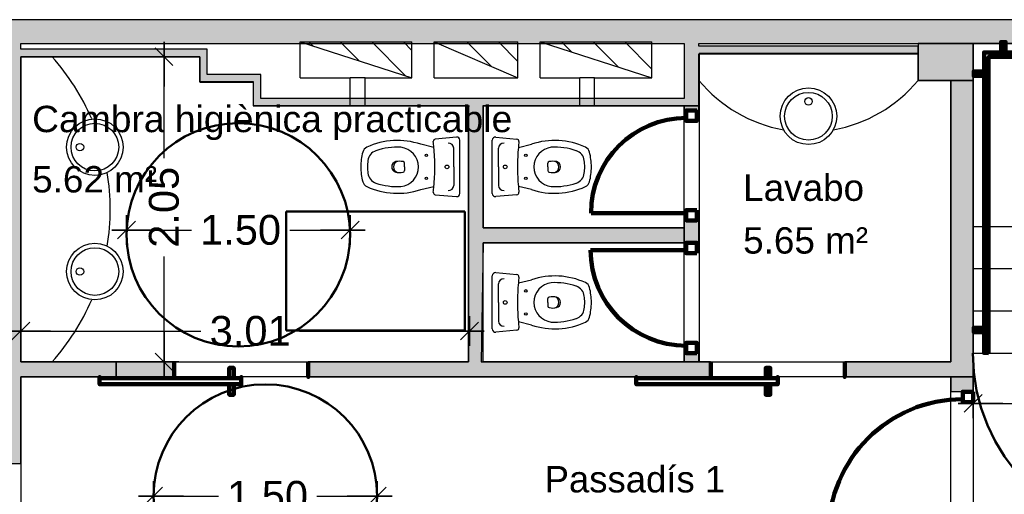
# Model space of a CAD drawing. Header units: metres. Extents: x -1 to 437, y -6 to 28.
# Tile 14 of 28: x 404.43 to 411.04, y 25.04 to 28.23. Entities that reach past the tile are written whole.
import ezdxf

# ---------------------------------------------------------------- set-up
doc = ezdxf.new("R2010")
doc.units = ezdxf.units.M
doc.header["$PDMODE"] = 65
doc.linetypes.add('CONTINUA', pattern=[0])
doc.linetypes.add('VERDECKT', pattern=[9.525, 6.35, -3.175])
for name, color, linetype, lineweight in [('3D P5 MURS', 7, 'CONTINUA', 25), ('3D P5 MURS NOUS', 7, 'CONTINUA', 25), ('3D P5 PILAR', 7, 'CONTINUA', 25), ('P5 COTES', 7, 'CONTINUA', 25), ('P5 ESCALA 2D', 7, 'CONTINUA', 25), ('P5 LOCAL', 7, 'CONTINUA', 25), ('P5 MOBLES', 7, 'CONTINUA', 25)]:
    doc.layers.add(name, color=color, linetype=linetype, lineweight=lineweight)
doc.styles.add('ARIAL', font='arial.ttf')
doc.dimstyles.new('DIMSTYLE_12', dxfattribs={"dimtxt": 0.2, "dimasz": 0.2, "dimexe": 0, "dimexo": 1e-06, "dimgap": 0.1, "dimtad": 0, "dimrnd": 0.005, "dimzin": 4, "dimdsep": 46, "dimtxsty": 'ARIAL', "dimblk1": 'ALL_ML_STRICH', "dimblk2": 'ALL_ML_STRICH', "dimsah": 1, "dimcen": 0, "dimse1": 1, "dimse2": 1, "dimclrd": 2, "dimclre": 2, "dimclrt": 2, "dimadec": 0, "dimazin": 0, "dimtfac": 1, "dimtdec": 0, "dimtix": 1, "dimtmove": 2, "dimatfit": 3, "dimfxl": 0, "dimtzin": 0, "dimlwd": 0, "dimlwe": 35, "dimarcsym": 0})
doc.dimstyles.new('DIMSTYLE_16', dxfattribs={"dimtxt": 0.2, "dimasz": 0.2, "dimexe": 0, "dimexo": 1e-06, "dimgap": 0.1, "dimtad": 0, "dimrnd": 0.005, "dimzin": 4, "dimdsep": 46, "dimtxsty": 'ARIAL', "dimblk1": 'ALL_ML_STRICH', "dimblk2": 'ALL_ML_STRICH', "dimsah": 1, "dimcen": 0, "dimse1": 1, "dimse2": 1, "dimclrd": 2, "dimclre": 2, "dimclrt": 2, "dimadec": 0, "dimazin": 0, "dimtfac": 1, "dimtdec": 0, "dimtix": 1, "dimtmove": 2, "dimatfit": 3, "dimfxl": 0, "dimtzin": 0, "dimlwd": 0, "dimlwe": 35, "dimarcsym": 0})
doc.dimstyles.new('DIMSTYLE_6', dxfattribs={"dimtxt": 0.2, "dimasz": 0.2, "dimexe": 0, "dimexo": 1e-06, "dimgap": 0.1, "dimtad": 0, "dimrnd": 0.01, "dimzin": 4, "dimdsep": 46, "dimtxsty": 'ARIAL', "dimblk1": 'ALL_ML_STRICH', "dimblk2": 'ALL_ML_STRICH', "dimsah": 1, "dimcen": 0, "dimse1": 1, "dimse2": 1, "dimclrd": 2, "dimclre": 2, "dimclrt": 2, "dimadec": 0, "dimazin": 0, "dimtfac": 1, "dimtdec": 0, "dimtix": 1, "dimtmove": 2, "dimatfit": 3, "dimfxl": 0, "dimtzin": 0, "dimlwd": 0, "dimlwe": 35, "dimarcsym": 0})
pattern_1 = [(135, (0, 0), (-0.21213203, -0.21213203), []), (135, (-0.10607, -0.10607), (-0.21213203, -0.21213203), [])]

# ---------------------------------------------------------------- blocks, each defined once
blk = doc.blocks.new('OBJETO_COMPLEJO_0')
at = {"layer": '3D P5 MURS NOUS', "color": 240, "linetype": 'CONTINUA', "lineweight": 140, "transparency": 33554687}
for points in [[(411.0148, 28.0082), (411.0148, 28.078), (411.0448, 28.078), (411.0448, 28.0082), (411.0148, 28.0082)], [(412.5148, 28.0082), (412.5148, 28.078), (412.5448, 28.078), (412.5448, 28.0082), (412.5148, 28.0082)], [(413.9648, 28.0082), (413.9648, 28.078), (413.9948, 28.078), (413.9948, 28.0082), (413.9648, 28.0082)], [(415.4148, 28.0082), (415.4148, 28.078), (415.4448, 28.078), (415.4448, 28.0082), (415.4148, 28.0082)], [(410.9304, 25.9895), (410.9004, 25.9896), (410.9003, 28.0082), (415.7064, 28.0082), (415.7064, 26.0308), (415.6764, 26.0308), (415.6764, 27.9782), (410.9302, 27.9782), (410.9304, 25.9895)], [(410.9003, 27.8505), (410.8306, 27.8505), (410.8306, 27.8805), (410.9003, 27.8805), (410.9003, 27.8505)], [(415.7762, 27.6574), (415.7064, 27.6574), (415.7064, 27.6874), (415.7762, 27.6874), (415.7762, 27.6574)], [(415.7762, 26.2474), (415.7064, 26.2474), (415.7064, 26.2774), (415.7762, 26.2774), (415.7762, 26.2474)], [(410.9004, 26.1296), (410.8307, 26.1296), (410.8307, 26.1596), (410.9004, 26.1596), (410.9004, 26.1296)]]:
    blk.add_lwpolyline(points, close=True, dxfattribs=at)
blk = doc.blocks.new('ALL_ML_STRICH')
at = {"color": 0, "linetype": 'ByBlock', "lineweight": -2}
for p, q in [((0, -0.5), (0, 0.5)), ((-1, 0), (0.5, 0)), ((-0.3, -0.3), (0.3, 0.3))]:
    blk.add_line(p, q, dxfattribs=at)
blk = doc.blocks.new('*D89')
at = {"layer": 'DEFPOINTS', "color": 2, "linetype": 'CONTINUA', "lineweight": 35, "transparency": 33554687}
for p in [(407.447, 26.2137), (404.437, 26.1441), (404.437, 26.1371)]:
    blk.add_point(p, dxfattribs=at)
at = {"layer": 'P5 COTES', "color": 2, "linetype": 'CONTINUA', "lineweight": -2, "transparency": 33554687}
for p, q in [((404.437, 26.1371), (405.6457, 26.1371)), ((406.3057, 26.1371), (407.447, 26.1371))]:
    blk.add_line(p, q, dxfattribs=at)
at = {"layer": 'P5 COTES', "color": 2, "linetype": 'CONTINUA', "lineweight": 35, "transparency": 33554687, "xscale": 0.2, "yscale": 0.2, "zscale": 0.2, "rotation": 180}
blk.add_blockref('ALL_ML_STRICH', (404.437, 26.1371), dxfattribs=at)
at = {"layer": 'P5 COTES', "color": 2, "linetype": 'CONTINUA', "lineweight": 35, "transparency": 33554687, "xscale": 0.2, "yscale": 0.2, "zscale": 0.2}
blk.add_blockref('ALL_ML_STRICH', (407.447, 26.1371), dxfattribs=at)
at = {"layer": 'P5 COTES', "color": 2, "linetype": 'CONTINUA', "lineweight": 35, "transparency": 33554687, "insert": (405.9757, 26.1371), "char_height": 0.2, "width": 0.8, "attachment_point": 5, "style": 'ARIAL'}
blk.add_mtext('\\A1;{\\A1;{3.01\\H0.132000;\\S^ ;}}', dxfattribs=at)
blk = doc.blocks.new('*D168')
at = {"layer": 'DEFPOINTS', "color": 2, "linetype": 'CONTINUA', "lineweight": 35, "transparency": 33554687}
for p in [(410.8271, 26.0602), (411.9764, 26.0308), (410.8271, 25.6512)]:
    blk.add_point(p, dxfattribs=at)
at = {"layer": 'P5 COTES', "color": 2, "linetype": 'CONTINUA', "lineweight": -2, "transparency": 33554687}
for p, q in [((410.8271, 25.6512), (411.0855, 25.6512)), ((411.7455, 25.6512), (411.9764, 25.6512))]:
    blk.add_line(p, q, dxfattribs=at)
at = {"layer": 'P5 COTES', "color": 2, "linetype": 'CONTINUA', "lineweight": 35, "transparency": 33554687, "xscale": 0.2, "yscale": 0.2, "zscale": 0.2, "rotation": 180}
blk.add_blockref('ALL_ML_STRICH', (410.8271, 25.6512), dxfattribs=at)
at = {"layer": 'P5 COTES', "color": 2, "linetype": 'CONTINUA', "lineweight": 35, "transparency": 33554687, "xscale": 0.2, "yscale": 0.2, "zscale": 0.2}
blk.add_blockref('ALL_ML_STRICH', (411.9764, 25.6512), dxfattribs=at)
at = {"layer": 'P5 COTES', "color": 2, "linetype": 'CONTINUA', "lineweight": 35, "transparency": 33554687, "insert": (411.4155, 25.6512), "char_height": 0.2, "width": 0.8, "attachment_point": 5, "style": 'ARIAL'}
blk.add_mtext('\\A1;{\\A1;{1.15\\H0.132000;\\S^ ;}}', dxfattribs=at)
blk = doc.blocks.new('*D174')
at = {"layer": 'DEFPOINTS', "color": 2, "linetype": 'CONTINUA', "lineweight": 35, "transparency": 33554687}
for p in [(405.3276, 25.036), (405.3276, 25.029), (406.8276, 25.029)]:
    blk.add_point(p, dxfattribs=at)
at = {"layer": 'P5 COTES', "color": 2, "linetype": 'CONTINUA', "lineweight": -2, "transparency": 33554687}
for p, q in [((405.3276, 25.029), (405.7624, 25.029)), ((406.4224, 25.029), (406.8276, 25.029))]:
    blk.add_line(p, q, dxfattribs=at)
at = {"layer": 'P5 COTES', "color": 2, "linetype": 'CONTINUA', "lineweight": 35, "transparency": 33554687, "xscale": 0.2, "yscale": 0.2, "zscale": 0.2, "rotation": 180}
blk.add_blockref('ALL_ML_STRICH', (405.3276, 25.029), dxfattribs=at)
at = {"layer": 'P5 COTES', "color": 2, "linetype": 'CONTINUA', "lineweight": 35, "transparency": 33554687, "xscale": 0.2, "yscale": 0.2, "zscale": 0.2}
blk.add_blockref('ALL_ML_STRICH', (406.8276, 25.029), dxfattribs=at)
at = {"layer": 'P5 COTES', "color": 2, "linetype": 'CONTINUA', "lineweight": 35, "transparency": 33554687, "insert": (406.0924, 25.029), "char_height": 0.2, "width": 0.8, "attachment_point": 5, "style": 'ARIAL'}
blk.add_mtext('\\A1;{\\A1;{1.50\\H0.132000;\\S^ ;}}', dxfattribs=at)
blk = doc.blocks.new('*D175')
at = {"layer": 'DEFPOINTS', "color": 2, "linetype": 'CONTINUA', "lineweight": 35, "transparency": 33554687}
for p in [(405.1466, 26.8224), (405.1466, 26.8154), (406.6466, 26.8154)]:
    blk.add_point(p, dxfattribs=at)
at = {"layer": 'P5 COTES', "color": 2, "linetype": 'CONTINUA', "lineweight": -2, "transparency": 33554687}
for p, q in [((405.1466, 26.8154), (405.5813, 26.8154)), ((406.2413, 26.8154), (406.6466, 26.8154))]:
    blk.add_line(p, q, dxfattribs=at)
at = {"layer": 'P5 COTES', "color": 2, "linetype": 'CONTINUA', "lineweight": 35, "transparency": 33554687, "xscale": 0.2, "yscale": 0.2, "zscale": 0.2, "rotation": 180}
blk.add_blockref('ALL_ML_STRICH', (405.1466, 26.8154), dxfattribs=at)
at = {"layer": 'P5 COTES', "color": 2, "linetype": 'CONTINUA', "lineweight": 35, "transparency": 33554687, "xscale": 0.2, "yscale": 0.2, "zscale": 0.2}
blk.add_blockref('ALL_ML_STRICH', (406.6466, 26.8154), dxfattribs=at)
at = {"layer": 'P5 COTES', "color": 2, "linetype": 'CONTINUA', "lineweight": 35, "transparency": 33554687, "insert": (405.9113, 26.8154), "char_height": 0.2, "width": 0.8, "attachment_point": 5, "style": 'ARIAL'}
blk.add_mtext('\\A1;{\\A1;{1.50\\H0.132000;\\S^ ;}}', dxfattribs=at)
blk = doc.blocks.new('*D176')
at = {"layer": 'DEFPOINTS', "color": 2, "linetype": 'CONTINUA', "lineweight": 35, "transparency": 33554687}
for p in [(405.4326, 27.9795), (405.3978, 25.9295), (405.3982, 25.9295)]:
    blk.add_point(p, dxfattribs=at)
at = {"layer": 'P5 COTES', "color": 2, "linetype": 'CONTINUA', "lineweight": -2, "transparency": 33554687}
for p, q in [((405.3978, 27.2982), (405.3978, 27.9795)), ((405.3978, 25.9295), (405.3978, 26.6382))]:
    blk.add_line(p, q, dxfattribs=at)
at = {"layer": 'P5 COTES', "color": 2, "linetype": 'CONTINUA', "lineweight": 35, "transparency": 33554687, "xscale": 0.2, "yscale": 0.2, "zscale": 0.2}
for p, rotation in [((405.3978, 27.9795), 90), ((405.3978, 25.9295), 270)]:
    blk.add_blockref('ALL_ML_STRICH', p, dxfattribs=dict(at, rotation=rotation))
at = {"layer": 'P5 COTES', "color": 2, "linetype": 'CONTINUA', "lineweight": 35, "transparency": 33554687, "insert": (405.3978, 26.9682), "char_height": 0.2, "width": 0.8, "attachment_point": 5, "rotation": 90, "style": 'ARIAL'}
blk.add_mtext('\\A1;{\\A1;{2.05\\H0.132000;\\S^ ;}}', dxfattribs=at)

msp = doc.modelspace()

# ---------------------------------------------------------------- hatches: boundary and pattern name
at = {"layer": '3D P5 MURS', "linetype": 'CONTINUA', "lineweight": 18, "true_color": 0xa0a0a0, "transparency": 33554687}
for points in [[(426.84641, 28.22825), (401.29043, 28.22825), (401.25873, 28.06825), (426.81327, 28.06825)], [(404.43698, 25.24722), (404.43698, 28.06825), (404.33698, 28.06825), (404.33698, 25.24722)], [(404.43698, 27.97946), (405.68698, 27.97946), (405.68698, 28.02946), (404.43698, 28.02946)], [(408.98698, 27.64946), (408.98698, 28.06825), (408.88698, 28.06825), (408.88698, 27.69946), (408.88747, 27.69946), (408.88747, 27.64946)], [(408.98698, 27.99946), (410.45698, 27.99946), (410.45698, 28.04946), (408.98698, 28.04946)], [(405.63698, 27.97946), (405.63698, 27.85946), (405.68698, 27.85946), (405.68698, 27.97946)], [(405.63698, 27.80946), (406.04698, 27.80946), (406.04698, 27.85946), (405.63698, 27.85946)], [(410.82698, 25.82946), (410.82698, 27.81946), (410.67698, 27.81946), (410.67698, 25.82946)], [(405.99698, 27.80946), (405.99698, 27.69946), (406.04698, 27.69946), (406.04698, 27.80946)], [(405.99698, 27.64946), (408.88747, 27.64946), (408.88747, 27.69946), (405.99698, 27.69946)], [(407.43973, 27.64946), (407.43973, 25.92946), (407.53973, 25.92946), (407.53973, 27.64946)], [(407.53973, 26.72995), (408.88698, 26.72995), (408.88698, 26.82995), (407.53973, 26.82995)], [(404.43698, 25.82946), (405.07698, 25.82946), (405.07698, 25.92946), (404.43698, 25.92946)], [(406.36588, 25.82946), (409.06536, 25.82946), (409.06536, 25.92946), (406.36588, 25.92946)], [(409.96536, 25.82946), (410.67698, 25.82946), (410.67698, 25.92946), (409.96536, 25.92946)]]:
    msp.add_hatch(color=253, dxfattribs=at).paths.add_polyline_path(points)
at = {"layer": '3D P5 MURS NOUS', "linetype": 'CONTINUA', "lineweight": 18, "true_color": 0xa0a0a0, "transparency": 33554687}
for points in [[(408.98698, 27.61843), (408.98698, 27.64946), (408.88698, 27.64946), (408.88698, 27.61843)], [(408.98698, 26.72995), (408.98698, 26.87946), (408.88698, 26.87946), (408.88698, 26.72995)], [(408.98698, 25.92946), (408.98698, 25.98843), (408.88698, 25.98843), (408.88698, 25.92946)], [(410.82698, 25.72946), (410.82698, 25.82946), (410.67698, 25.82946), (410.67698, 25.72946)]]:
    msp.add_hatch(color=253, dxfattribs=at).paths.add_polyline_path(points)
at = {"layer": '3D P5 MURS NOUS', "linetype": 'CONTINUA', "lineweight": 18, "transparency": 33554687}
msp.add_hatch(color=2, dxfattribs=at).paths.add_polyline_path([(405.07698, 25.82946), (405.46588, 25.82946), (405.46588, 25.92946), (405.07698, 25.92946)])
at = {"layer": '3D P5 PILAR', "linetype": 'CONTINUA', "lineweight": 18, "transparency": 33554687}
msp.add_hatch(color=9, dxfattribs=at).paths.add_polyline_path([(410.45698, 27.81946), (410.82698, 27.81946), (410.82698, 28.06825), (410.45698, 28.06825)])
at = {"layer": 'P5 ESCALA 2D', "lineweight": 25, "transparency": 33554687}
h = msp.add_hatch(dxfattribs=at)
h.set_pattern_fill('RAYADO_1', scale=0.1, angle=45, style=0, pattern_type=2)
h.set_pattern_definition(pattern_1)
h.paths.add_polyline_path([(407.06118, 27.83847), (407.06118, 28.07847), (406.31123, 28.07847)], flags=0)
h = msp.add_hatch(dxfattribs=at)
h.set_pattern_fill('RAYADO_1', scale=0.1, angle=45, style=0, pattern_type=2)
h.set_pattern_definition(pattern_1)
h.paths.add_polyline_path([(407.21118, 28.07847), (407.77118, 27.83847), (407.77118, 28.07847)], flags=0)
h = msp.add_hatch(dxfattribs=at)
h.set_pattern_fill('RAYADO_1', scale=0.1, angle=45, style=0, pattern_type=2)
h.set_pattern_definition(pattern_1)
h.paths.add_polyline_path([(407.92118, 28.07847), (408.67118, 27.83847), (408.67118, 28.07847)], flags=0)

# ---------------------------------------------------------------- linework, layer by layer
at = {"layer": '3D P5 MURS', "color": 7, "linetype": 'CONTINUA', "lineweight": 25, "transparency": 33554687}
for p, q in [((426.84641, 28.22825), (401.29043, 28.22825)), ((404.43698, 28.02946), (404.43698, 28.06825)), ((404.43698, 28.06825), (408.88698, 28.06825)), ((405.68698, 28.02946), (404.43698, 28.02946)), ((405.68698, 27.97946), (405.68698, 28.02946)), ((408.88698, 28.06825), (408.88698, 27.69946)), ((408.98698, 28.04946), (408.98698, 28.06825)), ((408.98698, 28.06825), (416.92698, 28.06825)), ((410.45698, 28.04946), (408.98698, 28.04946)), ((410.45698, 27.99946), (410.45698, 28.04946)), ((404.43698, 25.92946), (404.43698, 27.97946)), ((404.43698, 27.97946), (405.63698, 27.97946)), ((405.63698, 27.97946), (405.63698, 27.85946)), ((405.68698, 27.85946), (405.68698, 27.97946)), ((408.98698, 27.64946), (408.98698, 27.99946)), ((408.98698, 27.99946), (410.45698, 27.99946)), ((405.63698, 27.85946), (405.63698, 27.80946)), ((406.04698, 27.85946), (405.68698, 27.85946)), ((406.04698, 27.80946), (406.04698, 27.85946)), ((410.82698, 27.81946), (410.67698, 27.81946)), ((410.67698, 27.81946), (410.67698, 25.92946)), ((410.82698, 25.82946), (410.82698, 27.81946)), ((405.63698, 27.80946), (405.99698, 27.80946)), ((405.99698, 27.80946), (405.99698, 27.69946)), ((406.04698, 27.69946), (406.04698, 27.80946)), ((405.99698, 27.69946), (405.99698, 27.64946)), ((408.88698, 27.69946), (406.04698, 27.69946)), ((405.99698, 27.64946), (407.43973, 27.64946)), ((407.43973, 27.64946), (407.43973, 25.92946)), ((407.53973, 26.82995), (407.53973, 27.64946)), ((407.53973, 27.64946), (408.88747, 27.64946)), ((408.88747, 27.64946), (408.98698, 27.64946)), ((408.88698, 26.82995), (407.53973, 26.82995)), ((408.88698, 26.72995), (408.88698, 26.82995)), ((407.53973, 25.92946), (407.53973, 26.72995)), ((407.53973, 26.72995), (408.88698, 26.72995)), ((405.07698, 25.92946), (404.43698, 25.92946)), ((405.07698, 25.82946), (405.07698, 25.92946)), ((407.43973, 25.92946), (406.36588, 25.92946)), ((406.36588, 25.92946), (406.36588, 25.82946)), ((409.06536, 25.92946), (407.53973, 25.92946)), ((409.06536, 25.82946), (409.06536, 25.92946)), ((410.67698, 25.92946), (409.96536, 25.92946)), ((409.96536, 25.92946), (409.96536, 25.82946)), ((404.43698, 25.24722), (404.43698, 25.82946)), ((404.43698, 25.82946), (405.07698, 25.82946)), ((406.36588, 25.82946), (409.06536, 25.82946)), ((409.96536, 25.82946), (410.67698, 25.82946)), ((410.67698, 25.82946), (410.82698, 25.82946)), ((404.33698, 25.24722), (404.43698, 25.24722))]:
    msp.add_line(p, q, dxfattribs=at)
at = {"layer": '3D P5 MURS NOUS', "color": 7, "linetype": 'CONTINUA', "lineweight": 25, "transparency": 33554687}
for p, q in [((408.98698, 27.64946), (408.88698, 27.64946)), ((408.88698, 27.64946), (408.88698, 27.61843)), ((408.98698, 27.61843), (408.88698, 27.61843)), ((408.98698, 27.61843), (408.98698, 27.64946)), ((408.88698, 26.87946), (408.98698, 26.87946)), ((408.88698, 26.87946), (408.88698, 26.72995)), ((408.98698, 26.72995), (408.98698, 26.87946)), ((408.98698, 26.72995), (408.88698, 26.72995)), ((408.88698, 25.98843), (408.98698, 25.98843)), ((408.88698, 25.98843), (408.88698, 25.92946)), ((408.98698, 25.92946), (408.98698, 25.98843)), ((405.46588, 25.92946), (405.07698, 25.92946)), ((405.07698, 25.92946), (405.07698, 25.82946)), ((405.46588, 25.92946), (405.46588, 25.82946)), ((408.88698, 25.92946), (408.98698, 25.92946)), ((405.07698, 25.82946), (405.46588, 25.82946)), ((410.82698, 25.82946), (410.67698, 25.82946)), ((410.67698, 25.82946), (410.67698, 25.72946)), ((410.82698, 25.72946), (410.82698, 25.82946)), ((410.82698, 25.72946), (410.67698, 25.72946))]:
    msp.add_line(p, q, dxfattribs=at)
at = {"layer": '3D P5 MURS NOUS', "color": 240, "linetype": 'CONTINUA', "lineweight": 140, "transparency": 33554687}
for p, q in [((408.90198, 26.92946), (408.26301, 26.92946)), ((408.90198, 26.67995), (408.26047, 26.67995))]:
    msp.add_line(p, q, dxfattribs=at)
for points in [[(408.97198, 27.61843), (408.97198, 27.54843), (408.90198, 27.54843), (408.90198, 27.61843), (408.97198, 27.61843)], [(408.97198, 26.94946), (408.97198, 26.87946), (408.90198, 26.87946), (408.90198, 26.94946), (408.97198, 26.94946)], [(408.97198, 26.65995), (408.97198, 26.72995), (408.90198, 26.72995), (408.90198, 26.65995), (408.97198, 26.65995)], [(408.97198, 25.98843), (408.97198, 26.05843), (408.90198, 26.05843), (408.90198, 25.98843), (408.97198, 25.98843)], [(405.46588, 25.92946), (405.46588, 25.87946), (405.46588, 25.82946), (405.46588, 25.87946), (405.46588, 25.92946)], [(406.36588, 25.92946), (406.36588, 25.87946), (406.36588, 25.82946), (406.36588, 25.87946), (406.36588, 25.92946)], [(409.06588, 25.92946), (409.06588, 25.87946), (409.06588, 25.82946), (409.06588, 25.87946), (409.06588, 25.92946)], [(409.96588, 25.92946), (409.96588, 25.87946), (409.96588, 25.82946), (409.96588, 25.87946), (409.96588, 25.92946)], [(405.86588, 25.81946), (405.83588, 25.81946), (405.83588, 25.88946), (405.86588, 25.88946), (405.86588, 25.81946)], [(409.46588, 25.81946), (409.43588, 25.81946), (409.43588, 25.88946), (409.46588, 25.88946), (409.46588, 25.81946)], [(405.91588, 25.81946), (404.96588, 25.81946), (404.96588, 25.82946), (404.96588, 25.77946), (405.91588, 25.77946), (405.91588, 25.82946), (405.91588, 25.81946)], [(405.86588, 25.77946), (405.83588, 25.77946), (405.83588, 25.70946), (405.86588, 25.70946), (405.86588, 25.77946)], [(409.51588, 25.81946), (408.56588, 25.81946), (408.56588, 25.82946), (408.56588, 25.77946), (409.51588, 25.77946), (409.51588, 25.82946), (409.51588, 25.81946)], [(409.46588, 25.77946), (409.43588, 25.77946), (409.43588, 25.70946), (409.46588, 25.70946), (409.46588, 25.77946)], [(410.82698, 25.72946), (410.82698, 25.65946), (410.75698, 25.65946), (410.75698, 25.72946), (410.82698, 25.72946)]]:
    msp.add_lwpolyline(points, close=True, dxfattribs=at)
for centre, radius, start, end in [((408.90198, 26.92946), 0.63897, 90, 180), ((408.90198, 26.67995), 0.64152, 180, 270), ((410.75698, 24.77946), 0.9, 90, 180)]:
    msp.add_arc(centre, radius, start, end, dxfattribs=at)
at = {"layer": '3D P5 PILAR', "color": 7, "linetype": 'CONTINUA', "lineweight": 25, "transparency": 33554687}
for p, q in [((410.82698, 28.06825), (410.45698, 28.06825)), ((410.45698, 28.06825), (410.45698, 27.81946)), ((410.82698, 27.81946), (410.82698, 28.06825)), ((410.45698, 27.81946), (410.82698, 27.81946))]:
    msp.add_line(p, q, dxfattribs=at)
at = {"layer": 'P5 ESCALA 2D', "color": 7, "lineweight": 25, "transparency": 33554687}
for p, q in [((406.31118, 27.83847), (406.31118, 28.07848)), ((406.31118, 28.07848), (407.06118, 28.07848)), ((406.31118, 28.07848), (407.06118, 27.83847)), ((407.06118, 27.83847), (407.06118, 28.07848)), ((407.21118, 28.07847), (407.77118, 28.07847)), ((407.21118, 27.83847), (407.21118, 28.07847)), ((407.21118, 28.07847), (407.77118, 27.83847)), ((407.77118, 27.83847), (407.77118, 28.07847)), ((407.92118, 27.83847), (407.92118, 28.07847)), ((407.92118, 28.07847), (408.67118, 28.07847)), ((407.92118, 28.07847), (408.67118, 27.83847)), ((408.67118, 27.83847), (408.67118, 28.07847)), ((406.31118, 27.83847), (406.64698, 27.83847)), ((406.64698, 27.64946), (406.64698, 27.83847)), ((406.74698, 27.83847), (406.64698, 27.83847)), ((406.74698, 27.64946), (406.74698, 27.83847)), ((406.74698, 27.83847), (407.06118, 27.83847)), ((407.21118, 27.83847), (407.77118, 27.83847)), ((407.92118, 27.83847), (408.18698, 27.83847)), ((408.18698, 27.64946), (408.18698, 27.83847)), ((408.28698, 27.83847), (408.18698, 27.83847)), ((408.28698, 27.64946), (408.28698, 27.83847)), ((408.28698, 27.83847), (408.67118, 27.83847)), ((406.74698, 27.64946), (406.64698, 27.64946)), ((406.74698, 27.64946), (407.44698, 27.64946)), ((408.18698, 27.64946), (407.53698, 27.64946)), ((408.28698, 27.64946), (408.18698, 27.64946)), ((410.82698, 26.83946), (411.99698, 26.83946)), ((410.82698, 26.55613), (411.99698, 26.55613)), ((410.82698, 26.27279), (411.99698, 26.27279)), ((410.82698, 25.98946), (415.77698, 25.98946))]:
    msp.add_line(p, q, dxfattribs=at)
at = {"layer": 'P5 ESCALA 2D', "color": 7, "linetype": 'CONTINUA', "lineweight": 25, "transparency": 33554687}
for p, q in [((407.3593, 27.43929), (407.21809, 27.42611)), ((407.62467, 27.43929), (407.76588, 27.42611)), ((407.20858, 27.37081), (407.11992, 27.3916)), ((407.34275, 27.23946), (407.34275, 27.36514)), ((407.64122, 27.23946), (407.64122, 27.36514)), ((407.77539, 27.37081), (407.86405, 27.3916)), ((407.01188, 27.23946), (407.01188, 27.26476)), ((407.01188, 27.23946), (407.01188, 27.21416)), ((407.34275, 27.23946), (407.34275, 27.11378)), ((407.64122, 27.23946), (407.64122, 27.11378)), ((407.97209, 27.23946), (407.97209, 27.26476)), ((407.97209, 27.23946), (407.97209, 27.21416)), ((407.11992, 27.08732), (407.20858, 27.10811)), ((407.86405, 27.08732), (407.77539, 27.10811)), ((407.21809, 27.05281), (407.3593, 27.03963)), ((407.76588, 27.05281), (407.62467, 27.03963)), ((407.62467, 26.52929), (407.76588, 26.51611)), ((407.64122, 26.32946), (407.64122, 26.45514)), ((407.77539, 26.46081), (407.86405, 26.4816)), ((407.64122, 26.32946), (407.64122, 26.20378)), ((407.97209, 26.32946), (407.97209, 26.35476)), ((407.97209, 26.32946), (407.97209, 26.30416)), ((407.86405, 26.17732), (407.77539, 26.19811)), ((407.76588, 26.14281), (407.62467, 26.12963))]:
    msp.add_line(p, q, dxfattribs=at)
for points in [[(407.38351, 27.06079), (407.38351, 27.23946), (407.38351, 27.41813)], [(407.60046, 27.06079), (407.60046, 27.23946), (407.60046, 27.41813)], [(407.60046, 26.15079), (407.60046, 26.32946), (407.60046, 26.50813)]]:
    msp.add_lwpolyline(points, dxfattribs=at)
for centre, radius in [((409.72198, 27.57948), 0.19), ((409.72198, 27.57948), 0.16), ((409.72198, 27.67948), 0.025), ((404.93361, 27.37241), 0.19), ((404.93361, 27.37241), 0.16), ((404.83361, 27.37241), 0.025), ((407.15851, 27.31696), 0.008), ((407.82546, 27.31696), 0.008), ((407.29643, 27.23946), 0.0125), ((407.68754, 27.23946), 0.0125), ((407.15851, 27.16196), 0.008), ((407.82546, 27.16196), 0.008), ((404.93361, 26.53651), 0.19), ((404.93361, 26.53651), 0.16), ((404.83361, 26.53651), 0.025), ((407.82546, 26.40696), 0.008), ((407.68754, 26.32946), 0.0125), ((407.82546, 26.25196), 0.008)]:
    msp.add_circle(centre, radius, dxfattribs=at)
at = {"layer": 'P5 ESCALA 2D', "color": 7, "lineweight": 25, "transparency": 33554687}
for centre, radius, start, end in [((403.49503, 26.95446), 1.54196, 23.173378, 41.662419), ((409.72198, 28.42926), 0.95503, 219.681006, 259.926436), ((409.72198, 28.42926), 0.95503, 280.073564, 320.318994), ((403.49503, 26.95446), 1.54196, 350.773075, 9.226925), ((403.49503, 26.95446), 1.54196, 318.337581, 336.826622)]:
    msp.add_arc(centre, radius, start, end, dxfattribs=at)
at = {"layer": 'P5 ESCALA 2D', "color": 7, "linetype": 'CONTINUA', "lineweight": 25, "transparency": 33554687}
for centre, radius, start, end in [((407.21934, 27.41116), 0.015, 94.762102, 186.903664), ((407.36171, 27.41762), 0.0218, 1.324796, 96.364357), ((407.62226, 27.41762), 0.0218, 83.635643, 178.675204), ((407.76463, 27.41116), 0.015, 353.096336, 85.237898), ((406.77963, 27.32662), 0.05, 114.682522, 165.453089), ((406.96404, 26.92535), 0.49162, 71.514032, 114.682522), ((406.96404, 26.92535), 0.44662, 86.979106, 108.866892), ((406.97164, 27.23946), 0.13285, 276.893398, 83.106602), ((405.80126, 27.23946), 1.41343, 5.33234, 6.903664), ((405.80126, 27.23946), 1.41343, 0, 5.33234), ((407.3058, 27.36123), 0.03715, 6.040698, 91.701645), ((407.67817, 27.36123), 0.03715, 88.298355, 173.959302), ((409.18271, 27.23946), 1.41343, 174.66766, 180), ((409.18271, 27.23946), 1.41343, 173.096336, 174.66766), ((408.01992, 26.92535), 0.49162, 65.317478, 108.485968), ((408.01233, 27.23946), 0.13285, 96.893398, 263.106602), ((408.01992, 26.92535), 0.44662, 71.133108, 93.020894), ((408.20434, 27.32662), 0.05, 14.546911, 65.317478), ((407.11551, 27.23946), 0.39701, 165.453089, 180), ((406.84549, 27.27227), 0.08, 108.866892, 173.072164), ((408.13848, 27.27227), 0.08, 6.927836, 71.133108), ((407.86846, 27.23946), 0.39701, 0, 14.546911), ((407.11551, 27.23946), 0.39701, 180, 194.546911), ((407.11551, 27.23946), 0.35201, 173.072164, 180), ((407.11551, 27.23946), 0.35201, 180, 186.927836), ((406.96194, 27.23946), 0.03659, 105.23137, 254.76863), ((406.97537, 27.23946), 0.03863, 105.778828, 254.221172), ((406.9771, 27.15201), 0.12523, 78.588091, 101.411909), ((407.00188, 27.26476), 0.01, 0, 90), ((405.80126, 27.23946), 1.41343, 354.66766, 0), ((409.18271, 27.23946), 1.41343, 180, 185.33234), ((407.98209, 27.26476), 0.01, 90, 180), ((408.00687, 27.15201), 0.12523, 78.588091, 101.411909), ((408.0086, 27.23946), 0.03863, 285.778828, 74.221172), ((408.02203, 27.23946), 0.03659, 285.23137, 74.76863), ((407.86846, 27.23946), 0.35201, 0, 6.927836), ((407.86846, 27.23946), 0.35201, 353.072164, 0), ((407.86846, 27.23946), 0.39701, 345.453089, 0), ((406.84549, 27.20665), 0.08, 186.927836, 251.133108), ((406.9771, 27.32691), 0.12523, 258.588091, 281.411909), ((407.00188, 27.21416), 0.01, 270, 0), ((407.98209, 27.21416), 0.01, 180, 270), ((408.00687, 27.32691), 0.12523, 258.588091, 281.411909), ((408.13848, 27.20665), 0.08, 288.866892, 353.072164), ((406.77963, 27.1523), 0.05, 194.546911, 245.317478), ((406.96404, 27.55357), 0.49162, 245.317478, 288.485968), ((406.96404, 27.55357), 0.44662, 251.133108, 273.020894), ((405.80126, 27.23946), 1.41343, 353.096336, 354.66766), ((407.3058, 27.11769), 0.03715, 268.298355, 353.959302), ((407.67817, 27.11769), 0.03715, 186.040698, 271.701645), ((409.18271, 27.23946), 1.41343, 185.33234, 186.903664), ((408.01992, 27.55357), 0.49162, 251.514032, 294.682522), ((408.01992, 27.55357), 0.44662, 266.979106, 288.866892), ((408.20434, 27.1523), 0.05, 294.682522, 345.453089), ((407.21934, 27.06776), 0.015, 173.096336, 265.237898), ((407.36171, 27.0613), 0.0218, 263.635643, 358.675204), ((407.62226, 27.0613), 0.0218, 181.324796, 276.364357), ((407.76463, 27.06776), 0.015, 274.762102, 6.903664), ((407.62226, 26.50762), 0.0218, 83.635643, 178.675204), ((407.76463, 26.50116), 0.015, 353.096336, 85.237898), ((409.18271, 26.32946), 1.41343, 173.096336, 174.66766), ((408.01992, 26.01535), 0.49162, 65.317478, 108.485968), ((407.67817, 26.45123), 0.03715, 88.298355, 173.959302), ((409.18271, 26.32946), 1.41343, 174.66766, 180), ((408.01233, 26.32946), 0.13285, 96.893398, 263.106602), ((408.01992, 26.01535), 0.44662, 71.133108, 93.020894), ((408.13848, 26.36227), 0.08, 6.927836, 71.133108), ((408.20434, 26.41662), 0.05, 14.546911, 65.317478), ((407.86846, 26.32946), 0.39701, 0, 14.546911), ((407.98209, 26.35476), 0.01, 90, 180), ((408.00687, 26.24201), 0.12523, 78.588091, 101.411909), ((408.0086, 26.32946), 0.03863, 285.778828, 74.221172), ((408.02203, 26.32946), 0.03659, 285.23137, 74.76863), ((407.86846, 26.32946), 0.35201, 0, 6.927836), ((409.18271, 26.32946), 1.41343, 180, 185.33234), ((407.98209, 26.30416), 0.01, 180, 270), ((407.86846, 26.32946), 0.35201, 353.072164, 0), ((407.86846, 26.32946), 0.39701, 345.453089, 0), ((408.00687, 26.41691), 0.12523, 258.588091, 281.411909), ((408.13848, 26.29665), 0.08, 288.866892, 353.072164), ((408.20434, 26.2423), 0.05, 294.682522, 345.453089), ((407.67817, 26.20769), 0.03715, 186.040698, 271.701645), ((409.18271, 26.32946), 1.41343, 185.33234, 186.903664), ((408.01992, 26.64357), 0.49162, 251.514032, 294.682522), ((408.01992, 26.64357), 0.44662, 266.979106, 288.866892), ((407.62226, 26.1513), 0.0218, 181.324796, 276.364357), ((407.76463, 26.15776), 0.015, 274.762102, 6.903664)]:
    msp.add_arc(centre, radius, start, end, dxfattribs=at)
at = {"layer": 'P5 LOCAL', "color": 7, "linetype": 'CONTINUA', "lineweight": 25, "transparency": 33554687}
for p, q in [((410.82698, 28.06825), (410.82698, 24.3069)), ((415.77698, 28.06825), (410.82698, 28.06825)), ((404.43662, 27.97946), (404.43662, 25.92946)), ((405.6373, 27.97946), (404.43662, 27.97946)), ((405.6373, 27.81149), (405.6373, 27.97946)), ((410.45698, 28.00198), (408.98747, 28.00198)), ((408.98747, 28.00198), (408.98747, 25.92946)), ((410.45698, 27.81946), (410.45698, 28.00198)), ((410.67698, 27.81946), (410.45698, 27.81946)), ((410.67698, 25.92946), (410.67698, 27.81946)), ((405.99712, 27.81149), (405.6373, 27.81149)), ((405.99712, 27.64946), (405.99712, 27.81149)), ((407.43973, 27.64946), (405.99712, 27.64946)), ((407.43973, 25.92946), (407.43973, 27.64946)), ((408.88747, 27.64946), (407.53973, 27.64946)), ((407.53973, 27.64946), (407.53973, 26.82964)), ((408.88747, 26.82964), (408.88747, 27.64946)), ((407.53973, 26.82964), (408.88747, 26.82964)), ((407.53973, 26.72843), (407.52473, 25.92946)), ((408.88747, 26.72964), (407.53973, 26.72843)), ((408.88747, 25.92946), (408.88747, 26.72964)), ((404.43662, 25.92946), (407.43973, 25.92946)), ((407.52473, 25.92946), (408.88747, 25.92946)), ((408.98747, 25.92946), (410.67698, 25.92946)), ((410.67698, 25.82946), (404.43662, 25.82946)), ((404.43662, 25.82946), (404.43662, 24.25946)), ((410.67698, 24.72946), (410.67698, 25.82946))]:
    msp.add_line(p, q, dxfattribs=at)
at = {"layer": 'P5 MOBLES', "color": 202, "linetype": 'VERDECKT', "lineweight": 50, "transparency": 33554687}
msp.add_lwpolyline([(407.41698, 26.94081), (406.21698, 26.94081), (406.21698, 26.14081), (407.41698, 26.14081), (407.41698, 26.94081)], close=True, dxfattribs=at)
for centre in [(405.89586, 26.78339), (406.07758, 25.02904)]:
    msp.add_circle(centre, 0.75, dxfattribs=at)
msp.add_arc((412.06702, 25.9883), 1.24175, 180, 270, dxfattribs=at)

# ---------------------------------------------------------------- block references
at = {"layer": '3D P5 MURS NOUS', "color": 240, "linetype": 'CONTINUA', "lineweight": 140, "transparency": 33554687}
msp.add_blockref('OBJETO_COMPLEJO_0', (0, 0), dxfattribs=at)

# ---------------------------------------------------------------- texts
at = {"layer": 'P5 LOCAL', "color": 7, "linetype": 'CONTINUA', "lineweight": 25, "transparency": 33554687, "char_height": 0.1770789, "attachment_point": 7, "style": 'ARIAL'}
for s, insert, width in [('\\W1.01;Cambra higiènica practicable', (404.51278, 27.41936), 3.300077), ('\\W1.00;5.62 m²', (404.51278, 27.0652), 0.929645), ('\\W1.00;Lavabo', (409.28359, 27.00885), 0.9064086), ('\\W1.00;5.65 m²', (409.28359, 26.65469), 0.929645), ('\\W0.99;Passadís 1', (407.95147, 25.05079), 1.3154089)]:
    msp.add_mtext(s, dxfattribs=dict(at, insert=insert, width=width))

# ---------------------------------------------------------------- dimensions: what is measured, and where the dimension line sits
at = {"layer": 'P5 COTES', "color": 2, "linetype": 'CONTINUA', "lineweight": 35, "transparency": 33554687}
dim = msp.add_linear_dim(base=(405.3978, 27.97946), p1=(405.39821, 25.92946), p2=(405.4326, 27.97946), angle=90, dimstyle='DIMSTYLE_16', override={"dimpost": '<>', "dimclrd": 2, "dimclre": 2, "dimclrt": 2, "dimlwd": 0, "dimlwe": 35}, dxfattribs=at)
dim.commit()
dim.dimension.update_dxf_attribs({"geometry": '*D176', "text_midpoint": (405.3978, 26.96816), "dimtype": 160})
for base, p1, p2, dimstyle, picture, middle in [((406.64655, 26.81544), (405.14655, 26.8224), (406.64655, 26.81544), 'DIMSTYLE_16', '*D175', (405.91134, 26.81544)), ((407.44698, 26.13711), (404.43698, 26.14407), (407.44698, 26.21367), 'DIMSTYLE_12', '*D89', (405.97574, 26.13711)), ((411.97645, 25.65125), (410.82707, 26.06021), (411.97645, 26.03079), 'DIMSTYLE_6', '*D168', (411.41546, 25.65125)), ((406.82758, 25.02904), (405.32758, 25.036), (406.82758, 25.02904), 'DIMSTYLE_16', '*D174', (406.09237, 25.02904))]:
    dim = msp.add_linear_dim(base=base, p1=p1, p2=p2, dimstyle=dimstyle, override={"dimpost": '<>', "dimclrd": 2, "dimclre": 2, "dimclrt": 2, "dimlwd": 0, "dimlwe": 35}, dxfattribs=at)
    dim.commit()
    dim.dimension.update_dxf_attribs({"geometry": picture, "text_midpoint": middle, "dimtype": 160})

doc.saveas('drawing.dxf')
